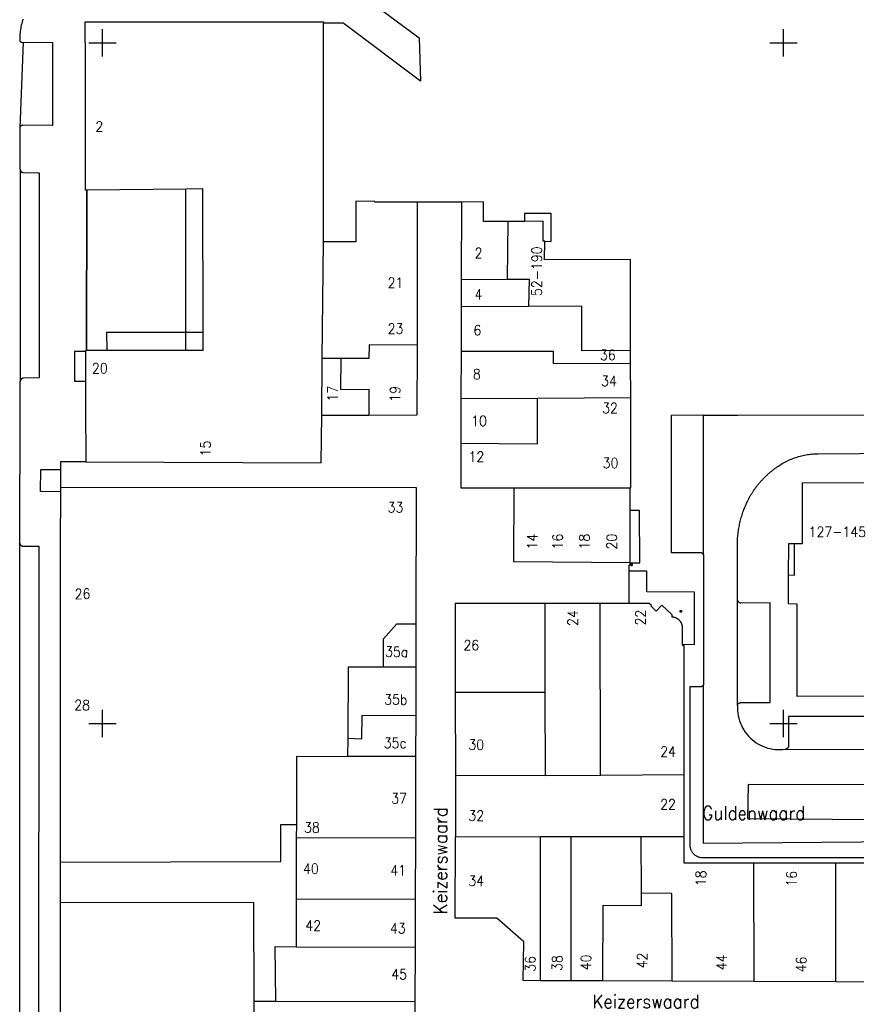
# Model space of a CAD drawing. Header units: millimetres. Extents: x 96940 to 101272, y 432237 to 434659.
# Tile 157 of 256: x 97088 to 97211, y 433459 to 433603. Entities that reach past the tile are written whole.
import ezdxf
from ezdxf.enums import TextEntityAlignment as Align

# ---------------------------------------------------------------- set-up
doc = ezdxf.new("R2010")
doc.units = ezdxf.units.MM
doc.layers.add('GBK_verhard', color=8, linetype='Continuous', lineweight=9)
doc.layers.add('Ondergrond_Nieuw_IP', color=8, linetype='Continuous')
doc.styles.get("Standard").update_dxf_attribs({"font": 'romans.shx'})

msp = doc.modelspace()

# ---------------------------------------------------------------- linework, layer by layer
at = {"layer": 'GBK_verhard', "color": 4}
msp.add_lwpolyline([(97188.28, 433545.28), (97194.04, 433545.3), (97219.98, 433545.36), (97220.29, 433545.71)], dxfattribs=at)
at = {"layer": 'Ondergrond_Nieuw_IP'}
for p, q in [((97100, 433598), (97100, 433602)), ((97100, 433598), (97100, 433602)), ((97100, 433598), (97100, 433602)), ((97200, 433598), (97200, 433602)), ((97200, 433598), (97200, 433602)), ((97200, 433598), (97200, 433602)), ((97098, 433600), (97102, 433600)), ((97098, 433600), (97102, 433600)), ((97098, 433600), (97102, 433600)), ((97198, 433600), (97202, 433600)), ((97198, 433600), (97202, 433600)), ((97198, 433600), (97202, 433600)), ((97100, 433498), (97100, 433502)), ((97100, 433498), (97100, 433502)), ((97100, 433498), (97100, 433502)), ((97200, 433498), (97200, 433502)), ((97200, 433498), (97200, 433502)), ((97200, 433498), (97200, 433502)), ((97098, 433500), (97102, 433500)), ((97098, 433500), (97102, 433500)), ((97098, 433500), (97102, 433500)), ((97198, 433500), (97202, 433500)), ((97198, 433500), (97202, 433500)), ((97198, 433500), (97202, 433500))]:
    msp.add_line(p, q, dxfattribs=at)
for points in [[(97137.48153, 433607.46172), (97146.52142, 433600.75167), (97146.70681, 433594.36864), (97135.48652, 433602.77766), (97135.35, 433602.88), (97132.44, 433602.88)], [(97088.32163, 433603.49647), (97088.24991, 433603.27619), (97088.1837, 433603.05419), (97088.12305, 433602.8306), (97088.06799, 433602.60558), (97088.01855, 433602.37925), (97087.97477, 433602.15176), (97087.93667, 433601.92325), (97087.90429, 433601.69386), (97087.87763, 433601.46374), (97087.85671, 433601.23302), (97087.84155, 433601.00185), (97087.83216, 433600.77038), (97087.82854, 433600.53874), (97087.83069, 433600.30709), (97087.83566, 433600.2995), (97087.84077, 433600.29201), (97087.846, 433600.2846), (97087.85137, 433600.27729), (97087.85686, 433600.27007), (97087.86248, 433600.26295), (97087.86822, 433600.25593), (97087.87408, 433600.24901), (97087.88006, 433600.24219), (97087.88617, 433600.23548), (97087.89239, 433600.22888), (97087.89872, 433600.22239), (97087.90517, 433600.21601), (97087.91172, 433600.20975), (97087.91839, 433600.2036), (97087.92516, 433600.19756), (97087.93204, 433600.19165), (97087.93902, 433600.18586), (97087.9461, 433600.18019), (97087.95328, 433600.17465), (97087.96056, 433600.16924), (97087.96792, 433600.16395), (97087.97539, 433600.15879), (97087.98293, 433600.15376), (97087.99057, 433600.14887), (97087.99829, 433600.14411), (97088.0061, 433600.13949), (97088.01398, 433600.13501), (97088.02194, 433600.13066)], [(97097.45125, 433599.99461), (97097.44999, 433603.09), (97132.44, 433603.1), (97132.44, 433602.88)], [(97097.45125, 433599.99461), (97097.44999, 433603.09), (97132.44, 433603.1), (97132.44, 433602.88)], [(97217.29851, 433479.48689), (97207.71, 433479.48482), (97195.66999, 433479.48222), (97185.4, 433479.47999), (97185.40245, 433483.41021), (97185.40813, 433492.48998), (97185.41057, 433496.39045), (97185.41999, 433511.47), (97185.18, 433511.47999), (97185.18057, 433511.62999), (97185.19, 433514.07), (97185.18824, 433514.11189), (97185.18539, 433514.15371), (97185.18145, 433514.19545), (97185.17642, 433514.23707), (97185.1703, 433514.27854), (97185.16311, 433514.31984), (97185.15485, 433514.36094), (97185.14551, 433514.40181), (97185.13511, 433514.44242), (97185.12366, 433514.48275), (97185.11116, 433514.52277), (97185.09762, 433514.56244), (97185.08305, 433514.60175), (97185.06746, 433514.64067), (97185.05086, 433514.67916), (97185.03326, 433514.71721), (97185.01468, 433514.75479), (97184.99512, 433514.79187), (97184.97461, 433514.82843), (97184.95314, 433514.86444), (97184.93075, 433514.89988), (97184.90744, 433514.93472), (97184.88322, 433514.96895), (97184.85813, 433515.00253), (97184.83216, 433515.03544), (97184.80535, 433515.06767), (97184.77771, 433515.09918), (97184.74925, 433515.12997), (97184.72, 433515.16), (97184.69022, 433515.18902), (97184.6597, 433515.21727), (97184.62847, 433515.24471), (97184.59653, 433515.27134), (97184.56391, 433515.29714), (97184.53064, 433515.32208), (97184.49673, 433515.34615), (97184.46222, 433515.36934), (97184.42711, 433515.39162), (97184.39144, 433515.413), (97184.35523, 433515.43344), (97184.3185, 433515.45294), (97184.28129, 433515.47148), (97184.2436, 433515.48905), (97184.20547, 433515.50564), (97184.16693, 433515.52124), (97184.12799, 433515.53584), (97184.08869, 433515.54943), (97184.04905, 433515.562), (97184.0091, 433515.57353), (97183.96887, 433515.58403), (97183.92837, 433515.59349), (97183.88765, 433515.60189), (97183.84672, 433515.60924), (97183.80562, 433515.61553), (97183.76437, 433515.62075), (97183.72299, 433515.62491), (97183.68152, 433515.62799), (97183.63999, 433515.63), (97183.63999, 433515.94), (97182.15, 433517.38), (97181.29, 433516.48998), (97180.55999, 433517.25), (97180.61999, 433517.32), (97180.3, 433517.64), (97177.32, 433517.65), (97177.34534, 433522.39), (97177.35, 433523.26), (97177.47, 433523.25), (97177.47058, 433523.58), (97177.48411, 433531.27), (97177.49, 433534.60999), (97177.58, 433534.61998), (97177.56418, 433547.88014), (97177.55813, 433552.95007), (97177.55592, 433554.80025), (97177.54, 433568.15), (97164.93, 433568.14), (97164.94, 433570.85), (97164.69999, 433570.85999), (97164.69999, 433573.78), (97161.96, 433573.77687), (97159.51078, 433573.77408), (97155.93, 433573.77), (97155.93, 433576.61999), (97152.71003, 433576.61394), (97146.22, 433576.60174), (97139.97, 433576.59), (97139.97, 433576.7), (97137.19999, 433576.72), (97137.19999, 433570.75), (97132.46, 433570.75), (97132.44, 433602.88)], [(97217.29851, 433479.48689), (97207.71, 433479.48482), (97195.66999, 433479.48222), (97185.4, 433479.47999), (97185.40245, 433483.41021), (97185.40813, 433492.48998), (97185.41057, 433496.39045), (97185.41999, 433511.47), (97185.18, 433511.47999), (97185.18057, 433511.62999), (97185.19, 433514.07), (97185.18824, 433514.11189), (97185.18539, 433514.15371), (97185.18145, 433514.19545), (97185.17642, 433514.23707), (97185.1703, 433514.27854), (97185.16311, 433514.31984), (97185.15485, 433514.36094), (97185.14551, 433514.40181), (97185.13511, 433514.44242), (97185.12366, 433514.48275), (97185.11116, 433514.52277), (97185.09762, 433514.56244), (97185.08305, 433514.60175), (97185.06746, 433514.64067), (97185.05086, 433514.67916), (97185.03326, 433514.71721), (97185.01468, 433514.75479), (97184.99512, 433514.79187), (97184.97461, 433514.82843), (97184.95314, 433514.86444), (97184.93075, 433514.89988), (97184.90744, 433514.93472), (97184.88322, 433514.96895), (97184.85813, 433515.00253), (97184.83216, 433515.03544), (97184.80535, 433515.06767), (97184.77771, 433515.09918), (97184.74925, 433515.12997), (97184.72, 433515.16), (97184.69022, 433515.18902), (97184.6597, 433515.21727), (97184.62847, 433515.24471), (97184.59653, 433515.27134), (97184.56391, 433515.29714), (97184.53064, 433515.32208), (97184.49673, 433515.34615), (97184.46222, 433515.36934), (97184.42711, 433515.39162), (97184.39144, 433515.413), (97184.35523, 433515.43344), (97184.3185, 433515.45294), (97184.28129, 433515.47148), (97184.2436, 433515.48905), (97184.20547, 433515.50564), (97184.16693, 433515.52124), (97184.12799, 433515.53584), (97184.08869, 433515.54943), (97184.04905, 433515.562), (97184.0091, 433515.57353), (97183.96887, 433515.58403), (97183.92837, 433515.59349), (97183.88765, 433515.60189), (97183.84672, 433515.60924), (97183.80562, 433515.61553), (97183.76437, 433515.62075), (97183.72299, 433515.62491), (97183.68152, 433515.62799), (97183.63999, 433515.63), (97183.63999, 433515.94), (97182.15, 433517.38), (97181.29, 433516.48998), (97180.55999, 433517.25), (97180.61999, 433517.32), (97180.3, 433517.64), (97177.32, 433517.65), (97177.34534, 433522.39), (97177.35, 433523.26), (97177.47, 433523.25), (97177.47058, 433523.58), (97177.48411, 433531.27), (97177.49, 433534.60999), (97177.58, 433534.61998), (97177.56418, 433547.88014), (97177.55813, 433552.95007), (97177.55592, 433554.80025), (97177.54, 433568.15), (97164.93, 433568.14), (97164.94, 433570.85), (97164.69999, 433570.85999), (97164.69999, 433573.78), (97161.96, 433573.77687), (97159.51078, 433573.77408), (97155.93, 433573.77), (97155.93, 433576.61999), (97152.71003, 433576.61394), (97146.22, 433576.60174), (97139.97, 433576.59), (97139.97, 433576.7), (97137.19999, 433576.72), (97137.19999, 433570.75), (97132.46, 433570.75), (97132.44, 433602.88)], [(97087.89011, 433587.52875), (97088.36999, 433600.08)], [(97087.89011, 433587.52875), (97087.89237, 433587.55065), (97087.89571, 433587.57241), (97087.90012, 433587.59398), (97087.90558, 433587.6153), (97087.91208, 433587.63633), (97087.91961, 433587.65702), (97087.92814, 433587.67731), (97087.93767, 433587.69716), (97087.94816, 433587.71651), (97087.95958, 433587.73533), (97087.97192, 433587.75356), (97087.98514, 433587.77116), (97087.99921, 433587.78809), (97088.0141, 433587.80431), (97088.02976, 433587.81978), (97088.04617, 433587.83446), (97088.06327, 433587.84831), (97088.08104, 433587.86131), (97088.09943, 433587.87342), (97088.11839, 433587.8846), (97088.13787, 433587.89485), (97088.15784, 433587.90412), (97088.17824, 433587.9124), (97088.19902, 433587.91966), (97088.22013, 433587.9259), (97088.24152, 433587.93109), (97088.26315, 433587.93522), (97088.28495, 433587.93828), (97088.30687, 433587.94027), (97092.58607, 433587.92041), (97092.68, 433587.91999), (97092.69, 433600.04999)], [(97088.02194, 433600.13066), (97088.0222, 433600.13052), (97088.02245, 433600.13038), (97088.02271, 433600.13025), (97088.02296, 433600.13011), (97088.02322, 433600.12997), (97088.02347, 433600.12984), (97088.02373, 433600.1297), (97088.02399, 433600.12956), (97088.02424, 433600.12943), (97088.0245, 433600.12929), (97088.02475, 433600.12915), (97088.02501, 433600.12902), (97088.02527, 433600.12888), (97088.02552, 433600.12875), (97088.02578, 433600.12861), (97088.02604, 433600.12848), (97088.02629, 433600.12834), (97088.02655, 433600.12821), (97088.02681, 433600.12807), (97088.02706, 433600.12794), (97088.02732, 433600.1278), (97088.02758, 433600.12767), (97088.02784, 433600.12753), (97088.02809, 433600.1274), (97088.02835, 433600.12726), (97088.02861, 433600.12713), (97088.02886, 433600.127), (97088.02912, 433600.12686), (97088.02938, 433600.12673), (97088.19569, 433600.07426), (97088.36827, 433600.07964), (97088.36999, 433600.08)], [(97088.36999, 433600.08), (97092.69, 433600.04999)], [(97097.45125, 433599.99461), (97097.45636, 433587.37929), (97097.45877, 433581.43525), (97097.46, 433578.41), (97097.67, 433578.41207)], [(97097.45125, 433599.99461), (97097.45636, 433587.37929), (97097.45877, 433581.43525), (97097.46, 433578.41), (97097.67, 433578.41207)], [(97087.87992, 433581.39435), (97087.8901, 433587.52873)], [(97087.87992, 433581.39435), (97087.88152, 433581.37234), (97087.88417, 433581.35044), (97087.88788, 433581.32869), (97087.89263, 433581.30714), (97087.89841, 433581.28584), (97087.90522, 433581.26485), (97087.91303, 433581.24422), (97087.92182, 433581.22398), (97087.93158, 433581.20419), (97087.94228, 433581.18489), (97087.9539, 433581.16613), (97087.96641, 433581.14796), (97087.97978, 433581.1304), (97087.99398, 433581.11352), (97088.00898, 433581.09733), (97088.02475, 433581.08189), (97088.04123, 433581.06723), (97088.05841, 433581.05337), (97088.07623, 433581.04037), (97088.09466, 433581.02823), (97088.11366, 433581.017), (97088.13317, 433581.0067), (97088.15315, 433580.99735), (97088.17357, 433580.98897), (97088.19436, 433580.98159), (97088.21549, 433580.97521), (97088.2369, 433580.96987), (97088.25854, 433580.96556), (97088.28036, 433580.9623), (97090.58333, 433580.9025), (97090.68, 433580.9), (97090.69998, 433550.78), (97088.36999, 433550.72999), (97088.34529, 433550.72713), (97088.32075, 433550.72309), (97088.29644, 433550.71789), (97088.2724, 433550.71152), (97088.24869, 433550.70402), (97088.22537, 433550.69538), (97088.20249, 433550.68564), (97088.1801, 433550.67482), (97088.15826, 433550.66294), (97088.13701, 433550.65003), (97088.1164, 433550.63611), (97088.09648, 433550.62123), (97088.0773, 433550.6054), (97088.05889, 433550.58868), (97088.04131, 433550.5711), (97088.02459, 433550.55269), (97088.00876, 433550.53351), (97087.99388, 433550.51359), (97087.97996, 433550.49298), (97087.96705, 433550.47173), (97087.95517, 433550.44989), (97087.94435, 433550.4275), (97087.93461, 433550.40462), (97087.92597, 433550.3813), (97087.91847, 433550.35759), (97087.9121, 433550.33355), (97087.9069, 433550.30924), (97087.90286, 433550.2847), (97087.9, 433550.26)], [(97087.87992, 433581.39435), (97087.9, 433550.26)], [(97097.67, 433578.41207), (97112.22999, 433578.55572), (97114.69, 433578.58), (97114.72545, 433557.49999), (97114.72999, 433554.79999), (97112.22999, 433554.7971), (97100.65995, 433554.78369), (97097.64, 433554.78019)], [(97097.67, 433578.41207), (97097.64, 433554.7802)], [(97097.64, 433554.78019), (97097.67, 433578.41207)], [(97112.23, 433557.49823), (97112.23, 433578.55573)], [(97146.22, 433576.60175), (97146.18646, 433555.59987)], [(97152.71004, 433576.61395), (97152.68024, 433565.24005)], [(97164.94, 433570.85), (97165.9, 433570.84), (97165.9, 433574.95), (97161.96, 433574.94), (97161.96, 433573.77688)], [(97159.51078, 433573.77408), (97159.44028, 433565.27395)], [(97132.2754, 433553.63987), (97132.46, 433570.75)], [(97152.68024, 433565.24005), (97152.66974, 433561.23)], [(97152.68024, 433565.24005), (97159.44028, 433565.27395)], [(97159.44028, 433565.27395), (97162.64, 433565.29)], [(97162.64, 433565.29), (97162.58051, 433561.27469)], [(97152.66974, 433561.23), (97152.6526, 433554.69003)], [(97162.58051, 433561.27469), (97152.66974, 433561.23)], [(97170.41, 433561.31), (97162.58051, 433561.27469)], [(97170.37, 433554.76), (97170.41, 433561.31)], [(97100.63, 433557.49), (97112.23, 433557.49823), (97114.72546, 433557.5)], [(97100.65996, 433554.7837), (97100.63, 433557.49)], [(97112.23, 433554.7971), (97112.23, 433557.49823)], [(97139.14, 433555.62), (97139.13, 433553.62)], [(97146.18646, 433555.59987), (97139.14, 433555.62)], [(97146.18646, 433555.59987), (97146.17, 433545.29)], [(97097.47082, 433554.63), (97095.86, 433554.63), (97095.88, 433550.29999), (97097.49469, 433550.28976)], [(97097.47082, 433554.63), (97097.47, 433554.78), (97097.64, 433554.78019)], [(97097.47082, 433554.63), (97097.47, 433554.78), (97097.64, 433554.78019)], [(97097.47082, 433554.63), (97097.49471, 433550.28978)], [(97152.6526, 433554.69003), (97152.63437, 433547.73009)], [(97152.6526, 433554.69003), (97166.18, 433554.72)], [(97166.18, 433554.72), (97166.19, 433552.9)], [(97177.55593, 433554.80026), (97170.37, 433554.76)], [(97132.18466, 433545.23006), (97132.2754, 433553.63987)], [(97134.98037, 433553.63203), (97132.2754, 433553.63987)], [(97134.98037, 433553.63203), (97134.94, 433549.06)], [(97139.13, 433553.62), (97134.98037, 433553.63203)], [(97166.19, 433552.9), (97177.55813, 433552.95008)], [(97087.86999, 433526.51), (97087.89552, 433546.71993), (97087.9, 433550.26)], [(97097.49471, 433550.28978), (97097.51453, 433546.69001), (97097.55998, 433538.42998), (97093.83999, 433538.42999), (97093.83866, 433537.33), (97093.83546, 433534.68991), (97093.83468, 433534.05003), (97093.83, 433530.19), (97093.75999, 433530.19), (97093.76384, 433479.64011), (97093.76429, 433473.64009), (97093.76663, 433442.96002), (97093.76752, 433431.19), (97093.7676, 433430.14), (97093.76762, 433429.84999), (97093.76805, 433424.27998), (97093.76815, 433422.86998), (97093.76839, 433419.75987), (97093.77, 433398.66)], [(97097.49471, 433550.28978), (97097.51453, 433546.69001), (97097.55998, 433538.42998), (97093.83999, 433538.42999), (97093.83866, 433537.33), (97093.83546, 433534.68991), (97093.83468, 433534.05003), (97093.83, 433530.19), (97093.75999, 433530.19), (97093.76384, 433479.64011), (97093.76429, 433473.64009), (97093.76663, 433442.96002), (97093.76752, 433431.19), (97093.7676, 433430.14), (97093.76762, 433429.84999), (97093.76805, 433424.27998), (97093.76815, 433422.86998), (97093.76839, 433419.75987), (97093.77, 433398.66)], [(97134.94, 433549.06), (97139.12, 433549.11)], [(97139.12, 433549.11), (97139.12, 433545.25979)], [(97152.63437, 433547.73009), (97152.61729, 433541.20964)], [(97152.63437, 433547.73009), (97163.9, 433547.7979)], [(97163.9, 433547.7979), (97177.56418, 433547.88015)], [(97163.9, 433541.1), (97163.9, 433547.7979)], [(97188.28071, 433545.27889), (97193.27989, 433545.28811), (97220.01338, 433545.3375), (97220.29653, 433545.70805)], [(97132.11, 433538.31), (97132.18466, 433545.23006)], [(97139.12, 433545.25979), (97132.18466, 433545.23006)], [(97146.17, 433545.29), (97139.12, 433545.25979)], [(97188.28071, 433545.27889), (97183.5187, 433545.2701), (97183.49, 433525.11998), (97187.8, 433525.13), (97187.82266, 433525.12902), (97187.84525, 433525.12699), (97187.86772, 433525.12391), (97187.89003, 433525.11981), (97187.91212, 433525.11468), (97187.93395, 433525.10853), (97187.95548, 433525.10138), (97187.97665, 433525.09324), (97187.99742, 433525.08414), (97188.01775, 433525.07408), (97188.0376, 433525.0631), (97188.05691, 433525.05121), (97188.07566, 433525.03844), (97188.0938, 433525.02482), (97188.11128, 433525.01037), (97188.12808, 433524.99514), (97188.14416, 433524.97914), (97188.15949, 433524.96242), (97188.17402, 433524.945), (97188.18774, 433524.92694), (97188.2006, 433524.90826), (97188.21259, 433524.88901), (97188.22368, 433524.86922), (97188.23384, 433524.84894), (97188.24305, 433524.82821), (97188.25129, 433524.80708), (97188.25855, 433524.7856), (97188.26481, 433524.7638), (97188.27006, 433524.74173)], [(97188.27006, 433524.74173), (97188.28071, 433545.27889)], [(97152.61729, 433541.20964), (97152.6, 433534.61)], [(97152.61729, 433541.20964), (97163.9, 433541.1)], [(97193.27692, 433518.11145), (97193.27296, 433527.29022), (97193.29054, 433527.49173), (97193.3108, 433527.69298), (97193.33374, 433527.89395), (97193.35936, 433528.09459), (97193.38765, 433528.29488), (97193.4186, 433528.49477), (97193.45222, 433528.69423), (97193.48849, 433528.89322), (97193.52741, 433529.09171), (97193.56896, 433529.28967), (97193.61316, 433529.48705), (97193.65998, 433529.68383), (97193.70942, 433529.87997), (97193.76146, 433530.07543), (97193.81611, 433530.27018), (97193.87335, 433530.46419), (97193.93316, 433530.65741), (97193.99555, 433530.84982), (97194.0605, 433531.04139), (97194.12799, 433531.23207), (97194.19801, 433531.42183), (97194.27056, 433531.61064), (97194.34562, 433531.79847), (97194.42317, 433531.98529), (97194.50321, 433532.17105), (97194.58572, 433532.35573), (97194.67067, 433532.5393), (97194.75807, 433532.72171), (97194.84789, 433532.90295), (97194.89411, 433532.99138), (97194.94099, 433533.07946), (97194.98854, 433533.16717), (97195.03675, 433533.25453), (97195.08562, 433533.34152), (97195.13515, 433533.42814), (97195.18533, 433533.51438), (97195.23616, 433533.60024), (97195.28764, 433533.68571), (97195.33977, 433533.77078), (97195.39254, 433533.85547), (97195.44594, 433533.93975), (97195.49999, 433534.02362), (97195.55467, 433534.10708), (97195.60998, 433534.19013), (97195.66591, 433534.27275), (97195.72247, 433534.35495), (97195.77965, 433534.43672), (97195.83744, 433534.51805), (97195.89586, 433534.59894), (97195.95488, 433534.67939), (97196.0145, 433534.75939), (97196.07474, 433534.83894), (97196.13557, 433534.91803), (97196.197, 433534.99665), (97196.25902, 433535.07481), (97196.32163, 433535.1525), (97196.38483, 433535.22971), (97196.44861, 433535.30644), (97196.52816, 433535.40051), (97196.6086, 433535.49384), (97196.68989, 433535.58641), (97196.77205, 433535.67821), (97196.85507, 433535.76925), (97196.93893, 433535.8595), (97197.02363, 433535.94897), (97197.10917, 433536.03764), (97197.19553, 433536.1255), (97197.2827, 433536.21256), (97197.37069, 433536.2988), (97197.45948, 433536.38421), (97197.54906, 433536.46879), (97197.63943, 433536.55253), (97197.73058, 433536.63542), (97197.8225, 433536.71745), (97197.91518, 433536.79862), (97198.00862, 433536.87892), (97198.1028, 433536.95835), (97198.19772, 433537.03689), (97198.29337, 433537.11454), (97198.38974, 433537.19129), (97198.48682, 433537.26714), (97198.58461, 433537.34208), (97198.6831, 433537.4161), (97198.78227, 433537.4892), (97198.88212, 433537.56137), (97198.98265, 433537.6326), (97199.08383, 433537.70289), (97199.26433, 433537.82722), (97199.44737, 433537.94776), (97199.63288, 433538.06447), (97199.82079, 433538.17729), (97200.01099, 433538.28618), (97200.20342, 433538.39109), (97200.398, 433538.49198), (97200.59463, 433538.58879), (97200.79323, 433538.6815), (97200.99371, 433538.77005), (97201.196, 433538.85441), (97201.39999, 433538.93455), (97201.60561, 433539.01042), (97201.81276, 433539.082), (97202.02136, 433539.14926), (97202.23131, 433539.21216), (97202.44253, 433539.27068), (97202.65491, 433539.32479), (97202.86838, 433539.37447), (97203.08283, 433539.4197), (97203.29818, 433539.46046), (97203.51433, 433539.49673), (97203.73119, 433539.5285), (97203.94866, 433539.55575), (97204.16665, 433539.57847), (97204.38506, 433539.59664), (97204.60381, 433539.61027), (97204.8228, 433539.61935), (97205.04192, 433539.62387), (97217.29851, 433539.71901)], [(97097.56, 433538.43), (97132.11, 433538.31)], [(97093.83468, 433534.05004), (97090.9, 433534.07), (97090.92, 433537.34), (97093.83867, 433537.33)], [(97217.29851, 433535.3349), (97202.75999, 433535.32), (97202.75999, 433535.30999), (97202.75999, 433526.41), (97201.57, 433526.41), (97201.57, 433521.76), (97200.69999, 433521.77), (97200.69, 433517.61998), (97201.97999, 433517.57), (97201.97, 433504.03), (97217.29851, 433504.04448)], [(97217.29851, 433535.3349), (97202.75999, 433535.32), (97202.75999, 433535.30999), (97202.75999, 433526.41), (97201.57, 433526.41), (97201.57, 433521.76), (97200.69999, 433521.77), (97200.69, 433517.61998), (97201.97999, 433517.57), (97201.97, 433504.03), (97217.29851, 433504.04448)], [(97146.12, 433534.62), (97093.83546, 433534.68993)], [(97146.07046, 433514.63979), (97146.12, 433534.62)], [(97152.6, 433534.61), (97160.47007, 433534.61)], [(97160.39, 433523.75), (97160.47007, 433534.61)], [(97160.47007, 433534.61), (97177.49, 433534.61)], [(97177.47058, 433523.58), (97178.89, 433523.58), (97178.87, 433531.27), (97177.48412, 433531.27)], [(97087.83, 433441.55998), (97087.86999, 433526.51)], [(97090.65, 433442.09), (97090.66998, 433525.97999), (97088.38795, 433526.00001), (97088.36027, 433526.00104), (97088.33268, 433526.00353), (97088.30527, 433526.00748), (97088.2781, 433526.01287), (97088.25125, 433526.01968), (97088.2248, 433526.02791), (97088.19883, 433526.03753), (97088.17339, 433526.0485), (97088.14858, 433526.06081), (97088.12445, 433526.07441), (97088.10107, 433526.08926), (97088.07851, 433526.10533), (97088.05683, 433526.12257), (97088.03609, 433526.14094), (97088.01636, 433526.16037), (97087.99767, 433526.18082), (97087.9801, 433526.20223), (97087.96368, 433526.22454), (97087.94846, 433526.24768), (97087.93449, 433526.2716), (97087.9218, 433526.29622), (97087.91044, 433526.32148), (97087.90042, 433526.34731), (97087.89178, 433526.37362), (97087.88455, 433526.40036), (97087.87874, 433526.42744), (97087.87437, 433526.45479), (97087.87145, 433526.48234), (97087.86999, 433526.51)], [(97201.57, 433526.41), (97200.72, 433526.41), (97200.7, 433521.77)], [(97188.27005, 433524.74173), (97188.27057, 433524.73924), (97188.27108, 433524.73674), (97188.27158, 433524.73424), (97188.27207, 433524.73174), (97188.27254, 433524.72924), (97188.273, 433524.72673), (97188.27344, 433524.72422), (97188.27388, 433524.72171), (97188.2743, 433524.7192), (97188.27471, 433524.71669), (97188.2751, 433524.71417), (97188.27548, 433524.71165), (97188.27585, 433524.70913), (97188.27621, 433524.70661), (97188.27655, 433524.70408), (97188.27688, 433524.70156), (97188.2772, 433524.69903), (97188.2775, 433524.6965), (97188.27779, 433524.69397), (97188.27807, 433524.69144), (97188.27833, 433524.6889), (97188.27858, 433524.68637), (97188.27882, 433524.68383), (97188.27905, 433524.68129), (97188.27926, 433524.67875), (97188.27946, 433524.67621), (97188.27965, 433524.67367), (97188.27982, 433524.67113), (97188.27998, 433524.66859), (97188.28049, 433505.85989), (97188.28021, 433505.8522), (97188.2798, 433505.84451), (97188.27927, 433505.83683), (97188.27862, 433505.82916), (97188.27785, 433505.8215), (97188.27696, 433505.81385), (97188.27594, 433505.80622), (97188.27481, 433505.79861), (97188.27355, 433505.79101), (97188.27218, 433505.78344), (97188.27068, 433505.77589), (97188.26907, 433505.76836), (97188.26733, 433505.76086), (97188.26548, 433505.75339), (97188.26351, 433505.74594), (97188.26142, 433505.73853), (97188.25922, 433505.73116), (97188.25689, 433505.72382), (97188.25446, 433505.71652), (97188.2519, 433505.70925), (97188.24923, 433505.70203), (97188.24645, 433505.69486), (97188.24355, 433505.68772), (97188.24055, 433505.68064), (97188.23743, 433505.6736), (97188.23419, 433505.66661), (97188.23085, 433505.65968), (97188.2274, 433505.6528), (97188.22384, 433505.64597)], [(97177.47058, 433523.58), (97160.39, 433523.75)], [(97185.18058, 433511.63), (97186.94, 433511.62), (97186.96, 433519.29), (97179.93, 433519.32), (97179.93, 433522.39), (97177.34535, 433522.39)], [(97177.84, 433523.34), (97177.83924, 433523.35406), (97177.83696, 433523.36795), (97177.83319, 433523.38151), (97177.82798, 433523.39459), (97177.82139, 433523.40702), (97177.81349, 433523.41867), (97177.80438, 433523.4294), (97177.79416, 433523.43908), (97177.78295, 433523.4476), (97177.77089, 433523.45486), (97177.75812, 433523.46077), (97177.74478, 433523.46526), (97177.73103, 433523.46829), (97177.71704, 433523.46981), (97177.70296, 433523.46981), (97177.68897, 433523.46829), (97177.67522, 433523.46526), (97177.66188, 433523.46077), (97177.64911, 433523.45486), (97177.63705, 433523.4476), (97177.62584, 433523.43908), (97177.61562, 433523.4294), (97177.60651, 433523.41867), (97177.59861, 433523.40702), (97177.59202, 433523.39459), (97177.58681, 433523.38151), (97177.58304, 433523.36795), (97177.58076, 433523.35406), (97177.58, 433523.34), (97177.58076, 433523.32594), (97177.58304, 433523.31205), (97177.58681, 433523.29849), (97177.59202, 433523.28541), (97177.59861, 433523.27298), (97177.60651, 433523.26133), (97177.61562, 433523.2506), (97177.62584, 433523.24092), (97177.63705, 433523.2324), (97177.64911, 433523.22514), (97177.66188, 433523.21923), (97177.67522, 433523.21474), (97177.68897, 433523.21171), (97177.70296, 433523.21019), (97177.71704, 433523.21019), (97177.73103, 433523.21171), (97177.74478, 433523.21474), (97177.75812, 433523.21923), (97177.77089, 433523.22514), (97177.78295, 433523.2324), (97177.79416, 433523.24092), (97177.80438, 433523.2506), (97177.81349, 433523.26133), (97177.82139, 433523.27298), (97177.82798, 433523.28541), (97177.83319, 433523.29849), (97177.83696, 433523.31205), (97177.83924, 433523.32594), (97177.84, 433523.34)], [(97193.26008, 433502.63352), (97193.27692, 433518.11145)], [(97193.26008, 433502.63352), (97193.26247, 433502.65619), (97193.26596, 433502.67872), (97193.27056, 433502.70104), (97193.27624, 433502.72312), (97193.283, 433502.74489), (97193.29083, 433502.7663), (97193.29969, 433502.7873), (97193.30957, 433502.80784), (97193.32045, 433502.82787), (97193.3323, 433502.84735), (97193.34509, 433502.86621), (97193.35878, 433502.88443), (97193.37336, 433502.90196), (97193.38878, 433502.91875), (97193.405, 433502.93476), (97193.42199, 433502.94996), (97193.43971, 433502.96431), (97193.4581, 433502.97776), (97193.47714, 433502.99031), (97193.49677, 433503.0019), (97193.51694, 433503.01251), (97193.53761, 433503.02213), (97193.55872, 433503.03071), (97193.58023, 433503.03825), (97193.60209, 433503.04473), (97193.62424, 433503.05013), (97193.64662, 433503.05443), (97193.66919, 433503.05763), (97193.69189, 433503.05972), (97198.05, 433503.08), (97198.07, 433517.73998), (97193.75999, 433517.69), (97193.73591, 433517.69072), (97193.7119, 433517.69263), (97193.68801, 433517.69571), (97193.6643, 433517.69996), (97193.64083, 433517.70536), (97193.61765, 433517.71192), (97193.59482, 433517.7196), (97193.5724, 433517.72839), (97193.55043, 433517.73828), (97193.52898, 433517.74923), (97193.50808, 433517.76122), (97193.48781, 433517.77422), (97193.46819, 433517.7882), (97193.44928, 433517.80312), (97193.43113, 433517.81896), (97193.41378, 433517.83566), (97193.39727, 433517.8532), (97193.38164, 433517.87153), (97193.36693, 433517.8906), (97193.35317, 433517.91037), (97193.3404, 433517.9308), (97193.32865, 433517.95182), (97193.31794, 433517.9734), (97193.3083, 433517.99547), (97193.29976, 433518.018), (97193.29234, 433518.04091), (97193.28605, 433518.06416), (97193.2809, 433518.08769), (97193.27692, 433518.11145)], [(97164.95, 433517.63), (97151.81, 433517.62)], [(97151.81, 433517.62), (97151.81, 433504.58)], [(97164.95, 433517.63), (97164.97, 433504.6)], [(97173.1, 433517.63), (97164.95, 433517.63)], [(97177.32, 433517.65), (97173.1, 433517.63)], [(97173.14, 433492.41), (97173.1, 433517.63)], [(97184.81, 433516.6), (97185.04, 433516.61), (97185.04, 433516.35), (97184.81, 433516.34), (97184.81, 433516.6)], [(97141.27, 433512.43), (97143.23, 433514.62)], [(97143.23, 433514.62), (97146.07046, 433514.63979)], [(97146.05484, 433508.33995), (97146.07046, 433514.63979)], [(97141.28, 433508.33038), (97141.27, 433512.43)], [(97136.05194, 433497.78772), (97136.1, 433508.32)], [(97136.1, 433508.32), (97141.28, 433508.33038)], [(97141.28, 433508.33038), (97146.05484, 433508.33995)], [(97146.03699, 433501.14006), (97146.05484, 433508.33995)], [(97188.22384, 433505.64597), (97188.21528, 433505.63055), (97188.20616, 433505.61546), (97188.19651, 433505.6007), (97188.18632, 433505.5863), (97188.17562, 433505.57229), (97188.16441, 433505.55867), (97188.15272, 433505.54547), (97188.14056, 433505.5327), (97188.12794, 433505.52038), (97188.11489, 433505.50852), (97188.10141, 433505.49715), (97188.08753, 433505.48628), (97188.07326, 433505.47591), (97188.05862, 433505.46607), (97188.04364, 433505.45677), (97188.02833, 433505.44802), (97188.01271, 433505.43983), (97187.99681, 433505.43222), (97187.98064, 433505.42518), (97187.96422, 433505.41874), (97187.94758, 433505.41289), (97187.93074, 433505.40766), (97187.91372, 433505.40304), (97187.89655, 433505.39904), (97187.87924, 433505.39567), (97187.86182, 433505.39292), (97187.84431, 433505.39081), (97187.82674, 433505.38934), (97187.80912, 433505.38851), (97186.26588, 433505.38945), (97186.24988, 433482.08516), (97186.25637, 433481.99079), (97186.26763, 433481.89687), (97186.28363, 433481.80364), (97186.30432, 433481.71134), (97186.32965, 433481.6202), (97186.35955, 433481.53046), (97186.39396, 433481.44235), (97186.43278, 433481.35609), (97186.47592, 433481.27191), (97186.52325, 433481.19001), (97186.57467, 433481.11062), (97186.63004, 433481.03392), (97186.68921, 433480.96013), (97186.75205, 433480.88942), (97186.81837, 433480.82198), (97186.88803, 433480.75798), (97186.96083, 433480.69758), (97187.03659, 433480.64095), (97187.11512, 433480.58821), (97187.19622, 433480.53952), (97187.27968, 433480.495), (97187.36528, 433480.45475), (97187.45281, 433480.41888), (97187.54203, 433480.38748), (97187.63274, 433480.36064), (97187.72468, 433480.33841), (97187.81763, 433480.32087), (97187.91135, 433480.30805), (97188.0056, 433480.29999), (97217.29851, 433480.29999)], [(97188.22384, 433505.64597), (97188.23123, 433482.4389), (97217.29851, 433482.67304)], [(97151.81, 433504.58), (97164.97, 433504.6)], [(97151.81, 433504.58), (97151.81579, 433492.29)], [(97164.97, 433504.6), (97164.99, 433492.36)], [(97193.26007, 433502.63351), (97193.25121, 433502.25802), (97193.26531, 433501.88269), (97193.30229, 433501.50893), (97193.36204, 433501.13812), (97193.44431, 433500.77165), (97193.54882, 433500.41089), (97193.67516, 433500.05718), (97193.82286, 433499.71185), (97193.99138, 433499.37618), (97194.18008, 433499.05144), (97194.38826, 433498.73882), (97194.61515, 433498.4395), (97194.85989, 433498.15459), (97195.12158, 433497.88517), (97195.39923, 433497.63222), (97195.6918, 433497.39671), (97195.99822, 433497.1795), (97196.31733, 433496.98141), (97196.64794, 433496.80318), (97196.98881, 433496.64547), (97197.33868, 433496.50887), (97197.69625, 433496.39389), (97198.06016, 433496.30096), (97198.42907, 433496.23044), (97198.8016, 433496.18257), (97199.17636, 433496.15754), (97199.55195, 433496.15545), (97199.92696, 433496.17629), (97200.3, 433496.22), (97200.30027, 433496.22002), (97200.30055, 433496.22004), (97200.30082, 433496.22006), (97200.3011, 433496.22008), (97200.30137, 433496.2201), (97200.30165, 433496.22012), (97200.30192, 433496.22014), (97200.3022, 433496.22016), (97200.30247, 433496.22019), (97200.30275, 433496.22021), (97200.30302, 433496.22023), (97200.3033, 433496.22025), (97200.30357, 433496.22028), (97200.30385, 433496.2203), (97200.30412, 433496.22032), (97200.30439, 433496.22035), (97200.30467, 433496.22037), (97200.30494, 433496.22039), (97200.30522, 433496.22042), (97200.30549, 433496.22044), (97200.30577, 433496.22047), (97200.30604, 433496.22049), (97200.30631, 433496.22052), (97200.30659, 433496.22055), (97200.30686, 433496.22057), (97200.30714, 433496.2206), (97200.30741, 433496.22063), (97200.30769, 433496.22065), (97200.30796, 433496.22068)], [(97138.06, 433501.16), (97138.03, 433497.68)], [(97146.03699, 433501.14006), (97138.06, 433501.16)], [(97146.02211, 433495.14005), (97146.03699, 433501.14006)], [(97217.29851, 433501.00348), (97200.75, 433501.03), (97200.75, 433496.69), (97200.74856, 433496.66576), (97200.74592, 433496.64163), (97200.74208, 433496.61766), (97200.73705, 433496.59391), (97200.73085, 433496.57043), (97200.72349, 433496.5473), (97200.71499, 433496.52456), (97200.70537, 433496.50226), (97200.69466, 433496.48048), (97200.68287, 433496.45925), (97200.67005, 433496.43864), (97200.65621, 433496.41869), (97200.6414, 433496.39945), (97200.62566, 433496.38097), (97200.60901, 433496.3633), (97200.59151, 433496.34647), (97200.57319, 433496.33054), (97200.5541, 433496.31554), (97200.53429, 433496.3015), (97200.51381, 433496.28846), (97200.49271, 433496.27646), (97200.47103, 433496.26553), (97200.44884, 433496.25568), (97200.42619, 433496.24695), (97200.40313, 433496.23936), (97200.37972, 433496.23292), (97200.35602, 433496.22765), (97200.33209, 433496.22357), (97200.30798, 433496.22068)], [(97136.04, 433495.17), (97136.05194, 433497.78772)], [(97138.03, 433497.68), (97136.05194, 433497.78772)], [(97128.51134, 433485.16), (97128.54, 433495.19)], [(97128.54, 433495.19), (97136.04, 433495.17)], [(97146.02211, 433495.14005), (97136.04, 433495.17)], [(97145.99235, 433483.14002), (97146.02211, 433495.14005)], [(97200.30798, 433496.22068), (97217.29851, 433496.19352)], [(97164.99, 433492.36), (97151.81579, 433492.29)], [(97151.81579, 433492.29), (97151.82, 433483.37)], [(97164.99, 433492.36), (97173.14, 433492.41)], [(97173.14, 433492.41), (97185.40813, 433492.48999)], [(97219.71777, 433490.96746), (97194.82359, 433491.01356), (97194.73139, 433486.0347), (97219.67167, 433485.85032), (97219.71777, 433490.96746)], [(97126.2, 433479.7), (97126.17, 433485.16)], [(97126.17, 433485.16), (97128.51134, 433485.16)], [(97128.50571, 433483.18998), (97128.51134, 433485.16)], [(97151.79, 433471.38), (97151.82, 433483.37)], [(97151.82, 433483.37), (97164.33, 433483.38498)], [(97164.33, 433483.38498), (97168.82999, 433483.39037)], [(97164.34003, 433462.20956), (97164.33, 433483.38498)], [(97168.82999, 433483.39037), (97179.1101, 433483.40268)], [(97168.83997, 433462.19121), (97168.82999, 433483.39037)], [(97179.1101, 433483.40268), (97185.40246, 433483.41022)], [(97179.15924, 433475.09022), (97179.1101, 433483.40268)], [(97128.48, 433474.19), (97128.50571, 433483.18998)], [(97145.99235, 433483.14002), (97128.50571, 433483.18998)], [(97145.97004, 433474.14003), (97145.99235, 433483.14002)], [(97093.76384, 433479.64012), (97126.2, 433479.7)], [(97195.68003, 433462.08174), (97195.67, 433479.48222)], [(97207.71, 433462.03268), (97207.71, 433479.48482)], [(97179.17, 433473.27), (97179.15924, 433475.09022)], [(97183.59, 433475), (97179.15924, 433475.09022)], [(97183.63965, 433462.13085), (97183.59, 433475)], [(97122.21, 433473.69), (97093.7643, 433473.64009)], [(97122.24085, 433459.19), (97122.21, 433473.69)], [(97128.46005, 433467.20793), (97128.48, 433474.19)], [(97145.97004, 433474.14003), (97128.48, 433474.19)], [(97145.95268, 433467.14003), (97145.97004, 433474.14003)], [(97173.48008, 433462.17228), (97173.52, 433473.32)], [(97173.52, 433473.32), (97179.17, 433473.27)], [(97157.89, 433471.41), (97151.79, 433471.38)], [(97161.88, 433467.9), (97157.89, 433471.41)], [(97161.78, 433462.22), (97161.88, 433467.9)], [(97125.35, 433467.22), (97128.46005, 433467.20793)], [(97125.43017, 433459.18327), (97125.35, 433467.22)], [(97128.46005, 433467.20793), (97145.95268, 433467.14003)], [(97145.93285, 433459.13999), (97145.95268, 433467.14003)], [(97164.34003, 433462.20956), (97161.78, 433462.22)], [(97168.83997, 433462.19121), (97164.34003, 433462.20956)], [(97173.48008, 433462.17228), (97168.83997, 433462.19121)], [(97183.63965, 433462.13085), (97173.48008, 433462.17228)], [(97195.68003, 433462.08174), (97183.63965, 433462.13085)], [(97207.71, 433462.03268), (97195.68003, 433462.08174)], [(97217.29851, 433461.99358), (97207.71, 433462.03268)], [(97122.26, 433450.19), (97122.24085, 433459.19)], [(97122.24085, 433459.19), (97125.43017, 433459.18327)], [(97125.43017, 433459.18327), (97145.93285, 433459.13999)], [(97145.89, 433441.86), (97145.93285, 433459.13999)]]:
    msp.add_lwpolyline(points, dxfattribs=at)

# ---------------------------------------------------------------- texts
at = {"layer": 'Ondergrond_Nieuw_IP', "width": 0.9}
for s, height, p in [('2', 1.5, (97098.95, 433586.96)), ('2', 1.5, (97154.64, 433568.37)), ('6', 1.5, (97154.46, 433557.03)), ('36', 1.5, (97173.063, 433553.4025)), ('20', 1.5, (97098.45, 433551.44)), ('8', 1.5, (97154.39, 433550.58)), ('34', 1.5, (97173.2162, 433549.5732)), ('32', 1.5, (97173.3694, 433545.5907)), ('10', 1.5, (97154.14, 433543.7)), ('12', 1.5, (97153.75, 433538.44)), ('30', 1.5, (97173.447, 433537.5182)), ('33', 1.5, (97141.87, 433531.01)), ('127-145', 1.5, (97203.7, 433527.4)), ('26', 1.5, (97153, 433510.76)), ('24', 1.5, (97181.9, 433495.12)), ('37', 1.5, (97142.4, 433488.24)), ('22', 1.5, (97181.9, 433487.36)), ('Guldenwaard', 2, (97188.0778, 433485.8283)), ('38', 1.5, (97129.59, 433483.96)), ('40', 1.5, (97129.44, 433477.92)), ('41', 1.5, (97142.26, 433477.66)), ('42', 1.5, (97129.78, 433469.55)), ('43', 1.5, (97142.2, 433469.15)), ('45', 1.5, (97142.4, 433462.4)), ('Keizerswaard', 2, (97171.9337, 433458.1526))]:
    msp.add_text(s, height=height, dxfattribs=at).set_placement(p)
for s, height, rotation, p in [('52-190', 1.5, 90, (97164.52, 433562.8)), ('4', 1.5, 0.401, (97154.63, 433562.3)), ('17', 1.5, 89.599, (97134.53, 433547.29)), ('19', 1.5, 89.255, (97143.69, 433547.26)), ('15', 1.5, 90, (97115.87, 433539.23)), ('14', 1.5, 89.599, (97163.85, 433525.56)), ('16', 1.5, 89.599, (97167.58, 433525.56)), ('18', 1.5, 89.599, (97171.52, 433525.56)), ('20', 1.5, 89.599, (97175.53, 433525.56)), ('26', 1.5, 1.547, (97095.91, 433518.27)), ('24', 1.5, 89.599, (97169.8, 433514.32)), ('22', 1.5, 90, (97179.75, 433514.4)), ('28', 1.5, 359.599, (97095.83, 433501.96)), ('30', 1.5, 359.599, (97153.72, 433496.13)), ('Keizerswaard', 2, 89.858, (97150.5989, 433471.978)), ('32', 1.5, 359.599, (97153.72, 433485.72)), ('34', 1.5, 359.599, (97153.72, 433476.13)), ('18', 1.5, 89.599, (97188.62, 433476.09)), ('16', 1.5, 89.599, (97201.92, 433476.02)), ('42', 1.5, 88.453, (97179.95, 433464)), ('36', 1.5, 90, (97163.57, 433463.52)), ('38', 1.5, 88.854, (97167.49, 433463.62)), ('40', 1.5, 88.854, (97171.71, 433463.72)), ('44', 1.5, 88.854, (97191.64, 433463.72)), ('46', 1.5, 88.854, (97203.33, 433463.43))]:
    msp.add_text(s, height=height, rotation=rotation, dxfattribs=at).set_placement(p)
for s, rotation, p in [('21', 359.599, (97144.17, 433563.99)), ('23', 359.909, (97144.1891, 433557.2678)), ('35a', 359.255, (97144.89, 433509.76)), ('35b', 359.599, (97144.77, 433502.76)), ('35c', 359.599, (97144.65, 433496.37))]:
    msp.add_text(s, height=1.5, rotation=rotation, dxfattribs=at).set_placement(p, align=Align.RIGHT)

doc.saveas('drawing.dxf')
